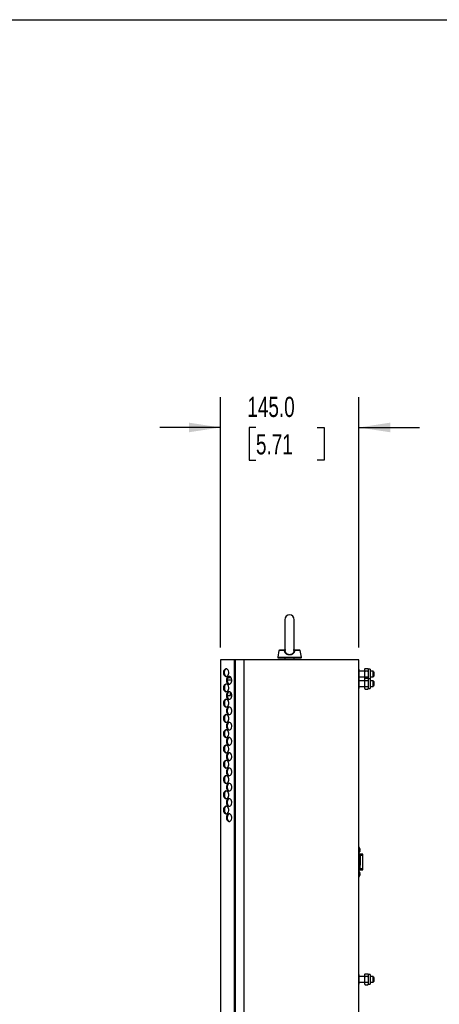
# Model space of a CAD drawing. Header units: millimetres. Extents: x 6 to 273, y 6 to 210.
# Tile 4 of 30: x 80 to 124, y 106 to 210. Entities that reach past the tile are written whole.
import ezdxf

# ---------------------------------------------------------------- set-up
doc = ezdxf.new("R2010")
doc.units = ezdxf.units.MM
doc.layers.add('DIMENSIONS', color=140, linetype='Continuous', lineweight=25)
doc.layers.add('TEXT', color=140, linetype='Continuous', lineweight=25)
doc.styles.add('SLDTEXTSTYLE0', font='TXT', dxfattribs={"width": 0.7})
doc.dimstyles.new('SLDDIMSTYLE2', dxfattribs={"dimtxt": 2.158008, "dimasz": 3.302, "dimexe": 0, "dimexo": 0.0625, "dimgap": 0.539502, "dimtad": 0, "dimtih": 1, "dimtoh": 1, "dimlfac": 10, "dimrnd": 1e-09, "dimzin": 4, "dimdsep": 46, "dimtxsty": 'SLDTEXTSTYLE0', "dimsah": 1, "dimcen": 0.09, "dimadec": 0, "dimazin": 1, "dimtfac": 1, "dimtmove": 0, "dimatfit": 0, "dimfxl": 0, "dimfrac": 2, "dimtolj": 1, "dimtzin": 12, "dimarcsym": 0})

# ---------------------------------------------------------------- blocks, each defined once
blk = doc.blocks.new('_D_18')
at = {"layer": 'DIMENSIONS'}
for p, q in [((100.85, 143.74), (100.85, 169.99)), ((115.35, 143.74), (115.35, 169.99)), ((100.85, 166.81), (94.5, 166.81)), ((104.58, 166.81), (103.86, 166.81)), ((103.86, 166.81), (103.86, 163.38)), ((110.99, 166.81), (111.72, 166.81)), ((111.72, 166.81), (111.72, 163.38)), ((115.35, 166.81), (121.7, 166.81)), ((103.86, 163.38), (104.58, 163.38)), ((111.72, 163.38), (110.99, 163.38))]:
    blk.add_line(p, q, dxfattribs=at)
for points in [[(100.85, 166.81), (97.55, 167.32), (97.55, 166.31)], [(115.35, 166.81), (118.65, 166.31), (118.65, 167.32)]]:
    blk.add_solid(points, dxfattribs=at)
at = {"layer": 'DIMENSIONS', "char_height": 2.117, "attachment_point": 1, "style": 'SLDTEXTSTYLE0'}
for s, insert in [('145.0', (103.68, 170.03)), ('5.71', (104.58, 166.11))]:
    blk.add_mtext(s, dxfattribs=dict(at, insert=insert))

msp = doc.modelspace()

# ---------------------------------------------------------------- linework, layer by layer
for p, q in [((107.6009, 146.6663), (107.6009, 143.4804)), ((108.6009, 143.4803), (108.6009, 146.6663)), ((107.5615, 143.4634), (107.5562, 143.4663)), ((107.5562, 143.4663), (107.5711, 143.4663)), ((108.6306, 143.4663), (108.6456, 143.4663)), ((108.6456, 143.4663), (108.6403, 143.4634)), ((109.1679, 143.4663), (108.6456, 143.4663)), ((100.8509, 142.4663), (100.8509, 44.4663)), ((100.9036, 142.4663), (100.8509, 142.4663)), ((100.9036, 44.4663), (100.9036, 142.4663)), ((102.2982, 142.4663), (100.9036, 142.4663)), ((102.2982, 142.4663), (102.2982, 44.4663)), ((102.4255, 142.4663), (102.2982, 142.4663)), ((103.3509, 142.4663), (102.4255, 142.4663)), ((102.4255, 44.4663), (102.4255, 142.4663)), ((103.3509, 44.4663), (103.3509, 142.4663)), ((115.3509, 142.4663), (103.3509, 142.4663)), ((106.9848, 143.4256), (106.8612, 142.7249)), ((106.8612, 142.7249), (109.3405, 142.7249)), ((106.9105, 142.6663), (108.0893, 142.6663)), ((107.6009, 142.6663), (107.6009, 142.4663)), ((108.0893, 142.6663), (108.1013, 142.6663)), ((108.1013, 142.6663), (109.2913, 142.6663)), ((108.6009, 142.4663), (108.6009, 142.6663)), ((109.2171, 143.4249), (108.6251, 143.4249)), ((109.3405, 142.7249), (109.2171, 143.4249)), ((115.3509, 44.4663), (115.3509, 142.4663)), ((115.4109, 141.4763), (115.3509, 141.4763)), ((115.4109, 140.9763), (115.4109, 141.4763)), ((116.0057, 141.5436), (115.9509, 141.4113)), ((115.9509, 141.4113), (115.9509, 140.5213)), ((116.0057, 141.5436), (116.3189, 141.5436)), ((116.3509, 141.4663), (116.3189, 141.5436)), ((116.5509, 141.4663), (116.3509, 141.4663)), ((116.3509, 141.4663), (116.3509, 141.3993)), ((116.3509, 141.3993), (116.3509, 140.9663)), ((116.5509, 141.4663), (116.5509, 140.4663)), ((101.5622, 140.3663), (102.0528, 140.3663)), ((101.9929, 140.5663), (101.6221, 140.5663)), ((115.4109, 140.9763), (115.3509, 140.9763)), ((115.4109, 140.4763), (115.3509, 140.4763)), ((115.9509, 141.2663), (115.4109, 141.2663)), ((115.4109, 140.4663), (115.4109, 140.9763)), ((115.4109, 140.6663), (115.9509, 140.6663)), ((115.4109, 139.4563), (115.4109, 140.4763)), ((116.0057, 140.5436), (115.9509, 140.4113)), ((115.9509, 140.5213), (115.9737, 140.4663)), ((115.9509, 140.4113), (115.9509, 139.5213)), ((116.3189, 141.2549), (116.0057, 141.2549)), ((116.0057, 140.6776), (116.3189, 140.6776)), ((116.0057, 140.5436), (116.3189, 140.5436)), ((116.3509, 140.4663), (116.3189, 140.5436)), ((116.3509, 140.5332), (116.3412, 140.4896)), ((116.3509, 140.9663), (116.3509, 140.5332)), ((116.3509, 140.5332), (116.3509, 140.4663)), ((116.5509, 140.4663), (116.3509, 140.4663)), ((116.3509, 140.4663), (116.3509, 140.3993)), ((116.3509, 140.3993), (116.3509, 139.9663)), ((116.7909, 141.2663), (116.5509, 141.2663)), ((116.5509, 140.6663), (116.7909, 140.6663)), ((116.5509, 140.4663), (116.5509, 139.4663)), ((116.7909, 141.2663), (116.7909, 141.2621)), ((116.8509, 141.2621), (116.7909, 141.2621)), ((116.7909, 140.6705), (116.7909, 140.6663)), ((116.7909, 140.6705), (116.8509, 140.6705)), ((101.3009, 139.7609), (101.3009, 139.2716)), ((115.3509, 139.4563), (115.4109, 139.4563)), ((115.9509, 140.2663), (115.4109, 140.2663)), ((115.4109, 139.6663), (115.9509, 139.6663)), ((115.9509, 139.5213), (116.0057, 139.3889)), ((116.3189, 140.2549), (116.0057, 140.2549)), ((116.0057, 139.6776), (116.3189, 139.6776)), ((116.0057, 139.3889), (116.3189, 139.3889)), ((116.3189, 139.3889), (116.3509, 139.4663)), ((116.3509, 139.9663), (116.3509, 139.5332)), ((116.3509, 139.5332), (116.3509, 139.4663)), ((116.3509, 139.4663), (116.5509, 139.4663)), ((116.7909, 140.2663), (116.5509, 140.2663)), ((116.5509, 139.6663), (116.7909, 139.6663)), ((116.7909, 140.2663), (116.7909, 140.2621)), ((116.8509, 140.2621), (116.7909, 140.2621)), ((116.7909, 139.6705), (116.7909, 139.6663)), ((116.7909, 139.6705), (116.8509, 139.6705)), ((101.56, 138.7163), (101.9009, 138.7163)), ((101.9009, 138.9163), (101.9009, 139.0724)), ((101.9009, 138.7163), (101.9009, 138.9163)), ((101.3009, 138.1609), (101.3009, 137.6716)), ((101.3009, 136.5609), (101.3009, 136.0716)), ((101.3009, 134.9609), (101.3009, 134.4716)), ((101.3009, 133.3609), (101.3009, 132.8716)), ((101.3009, 131.7609), (101.3009, 131.2716)), ((101.3009, 130.1609), (101.3009, 129.6716)), ((101.3009, 128.5609), (101.3009, 128.0716)), ((101.3009, 126.9609), (101.3009, 126.4716)), ((115.4109, 122.8168), (115.3509, 122.8168)), ((115.4109, 122.2168), (115.4109, 122.8168)), ((115.7709, 122.0838), (115.3509, 122.0838)), ((115.3709, 122.0613), (115.3509, 122.0613)), ((115.3709, 122.1863), (115.3709, 122.2663)), ((115.3709, 122.2168), (115.4109, 122.2168)), ((115.3709, 122.0613), (115.3709, 120.9313)), ((115.4909, 122.0613), (115.3709, 122.0613)), ((115.4694, 122.6718), (115.4706, 122.6718)), ((115.4694, 122.5538), (115.4886, 122.5538)), ((115.4886, 122.4798), (115.4694, 122.4798)), ((115.4706, 122.3618), (115.4694, 122.3618)), ((115.4909, 122.0613), (115.4909, 120.9313)), ((115.4909, 121.9838), (115.7709, 121.9838)), ((115.7709, 121.9838), (115.7709, 122.0838)), ((115.7709, 120.5498), (115.7709, 121.9838)), ((115.4909, 120.9313), (115.3709, 120.9313)), ((115.4909, 120.4713), (115.4909, 120.9313)), ((115.3509, 120.4713), (115.4909, 120.4713)), ((115.3509, 120.4498), (115.7709, 120.4498)), ((115.3509, 119.7168), (115.4109, 119.7168)), ((115.3709, 120.2663), (115.3709, 120.3463)), ((115.4109, 120.3168), (115.3709, 120.3168)), ((115.4109, 119.7168), (115.4109, 120.3168)), ((115.4694, 120.1718), (115.4706, 120.1718)), ((115.4694, 120.0538), (115.4886, 120.0538)), ((115.4886, 119.9798), (115.4694, 119.9798)), ((115.4706, 119.8618), (115.4694, 119.8618)), ((115.7709, 120.5498), (115.4909, 120.5498)), ((115.7709, 120.4498), (115.7709, 120.5498)), ((115.4109, 109.4763), (115.3509, 109.4763)), ((115.4109, 108.4563), (115.4109, 109.4763)), ((116.0057, 109.5436), (115.9509, 109.4113)), ((115.9509, 109.4113), (115.9509, 108.5213)), ((116.0057, 109.5436), (116.3189, 109.5436)), ((116.3509, 109.4663), (116.3189, 109.5436)), ((116.5509, 109.4663), (116.3509, 109.4663)), ((116.3509, 109.4663), (116.3509, 109.3993)), ((116.3509, 109.3993), (116.3509, 108.9663)), ((116.5509, 109.4663), (116.5509, 108.4663)), ((115.3509, 108.4563), (115.4109, 108.4563)), ((115.9509, 109.2663), (115.4109, 109.2663)), ((115.4109, 108.6663), (115.9509, 108.6663)), ((115.9509, 108.5213), (116.0057, 108.3889)), ((116.3189, 109.2549), (116.0057, 109.2549)), ((116.0057, 108.6776), (116.3189, 108.6776)), ((116.0057, 108.3889), (116.3189, 108.3889)), ((116.3189, 108.3889), (116.3509, 108.4663)), ((116.3509, 108.9663), (116.3509, 108.5332)), ((116.3509, 108.5332), (116.3509, 108.4663)), ((116.3509, 108.4663), (116.5509, 108.4663)), ((116.7909, 109.2663), (116.5509, 109.2663)), ((116.5509, 108.6663), (116.7909, 108.6663)), ((116.7909, 109.2663), (116.7909, 109.2621)), ((116.8509, 109.2621), (116.7909, 109.2621)), ((116.7909, 108.6705), (116.7909, 108.6663)), ((116.7909, 108.6705), (116.8509, 108.6705))]:
    msp.add_line(p, q)
at = {"flags": 128}
for points in [[(101.1711, 141.1163), (101.1837, 140.9984), (101.2202, 140.8909), (101.2776, 140.8035), (101.3506, 140.7439), (101.4328, 140.7174), (101.5169, 140.7263), (101.5954, 140.7698), (101.6613, 140.8442), (101.7088, 140.9427), (101.7336, 141.0566), (101.7336, 141.1759), (101.7088, 141.2898), (101.6613, 141.3883), (101.5954, 141.4627), (101.5169, 141.5062), (101.4328, 141.5151), (101.3506, 141.4886), (101.2776, 141.429), (101.2202, 141.3416), (101.1837, 141.2342), (101.1711, 141.1163)], [(101.4893, 141.5131), (101.4617, 141.5062), (101.3832, 141.4627), (101.3173, 141.3883), (101.2698, 141.2898), (101.245, 141.1759), (101.245, 141.0566), (101.2698, 140.9427), (101.3173, 140.8442), (101.3832, 140.7698), (101.4617, 140.7263), (101.4893, 140.7194)], [(101.4893, 140.3163), (101.5019, 140.1984), (101.5384, 140.0909), (101.5958, 140.0035), (101.6688, 139.9439), (101.751, 139.9174), (101.8351, 139.9263), (101.9136, 139.9698), (101.9795, 140.0442), (102.027, 140.1427), (102.0518, 140.2566), (102.0518, 140.3759), (102.027, 140.4898), (101.9795, 140.5883), (101.9136, 140.6627), (101.8351, 140.7062), (101.751, 140.7151), (101.6688, 140.6886), (101.5958, 140.629), (101.5384, 140.5416), (101.5019, 140.4342), (101.4893, 140.3163)], [(101.8075, 140.7131), (101.7799, 140.7062), (101.7014, 140.6627), (101.6355, 140.5883), (101.588, 140.4898), (101.5632, 140.3759), (101.5632, 140.2566), (101.588, 140.1427), (101.6355, 140.0442), (101.7014, 139.9698), (101.7799, 139.9263), (101.8075, 139.9194)], [(116.8509, 140.6705), (116.8509, 140.7057), (116.8509, 140.7726), (116.8509, 140.8632), (116.8509, 140.9663), (116.8509, 141.0694), (116.8509, 141.1599), (116.8509, 141.2269), (116.8509, 141.2621)], [(116.9509, 140.7726), (116.9509, 140.7992), (116.9509, 140.8438), (116.9509, 140.9015), (116.9509, 140.9663), (116.9509, 141.031), (116.9509, 141.0887), (116.9509, 141.1333), (116.9509, 141.1599)], [(101.1711, 139.5163), (101.1837, 139.3984), (101.2202, 139.2909), (101.2776, 139.2035), (101.3506, 139.1439), (101.4328, 139.1174), (101.5169, 139.1263), (101.5954, 139.1698), (101.6613, 139.2442), (101.7088, 139.3427), (101.7336, 139.4566), (101.7336, 139.5759), (101.7088, 139.6898), (101.6613, 139.7883), (101.5954, 139.8627), (101.5169, 139.9062), (101.4328, 139.9151), (101.3506, 139.8886), (101.2776, 139.829), (101.2202, 139.7416), (101.1837, 139.6342), (101.1711, 139.5163)], [(101.4893, 139.9131), (101.4617, 139.9062), (101.3832, 139.8627), (101.3173, 139.7883), (101.2698, 139.6898), (101.245, 139.5759), (101.245, 139.4566), (101.2698, 139.3427), (101.3173, 139.2442), (101.3832, 139.1698), (101.4617, 139.1263), (101.4893, 139.1194)], [(116.8509, 139.6705), (116.8509, 139.7057), (116.8509, 139.7726), (116.8509, 139.8632), (116.8509, 139.9663), (116.8509, 140.0694), (116.8509, 140.1599), (116.8509, 140.2269), (116.8509, 140.2621)], [(116.9509, 139.7726), (116.9509, 139.7992), (116.9509, 139.8438), (116.9509, 139.9015), (116.9509, 139.9663), (116.9509, 140.031), (116.9509, 140.0887), (116.9509, 140.1333), (116.9509, 140.1599)], [(101.1711, 137.9163), (101.1837, 137.7984), (101.2202, 137.6909), (101.2776, 137.6035), (101.3506, 137.5439), (101.4328, 137.5174), (101.5169, 137.5263), (101.5954, 137.5698), (101.6613, 137.6442), (101.7088, 137.7427), (101.7336, 137.8566), (101.7336, 137.9759), (101.7088, 138.0898), (101.6613, 138.1883), (101.5954, 138.2627), (101.5169, 138.3062), (101.4328, 138.3151), (101.3506, 138.2886), (101.2776, 138.229), (101.2202, 138.1416), (101.1837, 138.0342), (101.1711, 137.9163)], [(101.4893, 138.3131), (101.4617, 138.3062), (101.3832, 138.2627), (101.3173, 138.1883), (101.2698, 138.0898), (101.245, 137.9759), (101.245, 137.8566), (101.2698, 137.7427), (101.3173, 137.6442), (101.3832, 137.5698), (101.4617, 137.5263), (101.4893, 137.5194)], [(101.4893, 138.7163), (101.5019, 138.5984), (101.5384, 138.4909), (101.5958, 138.4035), (101.6688, 138.3439), (101.751, 138.3174), (101.8351, 138.3263), (101.9136, 138.3698), (101.9795, 138.4442), (102.027, 138.5427), (102.0518, 138.6566), (102.0518, 138.7759), (102.027, 138.8898), (101.9795, 138.9883), (101.9136, 139.0627), (101.8351, 139.1062), (101.751, 139.1151), (101.6688, 139.0886), (101.5958, 139.029), (101.5384, 138.9416), (101.5019, 138.8342), (101.4893, 138.7163)], [(101.8075, 139.1131), (101.7799, 139.1062), (101.7014, 139.0627), (101.6355, 138.9883), (101.588, 138.8898), (101.5632, 138.7759), (101.5632, 138.6566), (101.588, 138.5427), (101.6355, 138.4442), (101.7014, 138.3698), (101.7799, 138.3263), (101.8075, 138.3194)], [(101.4893, 137.1163), (101.5019, 136.9984), (101.5384, 136.8909), (101.5958, 136.8035), (101.6688, 136.7439), (101.751, 136.7174), (101.8351, 136.7263), (101.9136, 136.7698), (101.9795, 136.8442), (102.027, 136.9427), (102.0518, 137.0566), (102.0518, 137.1759), (102.027, 137.2898), (101.9795, 137.3883), (101.9136, 137.4627), (101.8351, 137.5062), (101.751, 137.5151), (101.6688, 137.4886), (101.5958, 137.429), (101.5384, 137.3416), (101.5019, 137.2342), (101.4893, 137.1163)], [(101.8075, 137.5131), (101.7799, 137.5062), (101.7014, 137.4627), (101.6355, 137.3883), (101.588, 137.2898), (101.5632, 137.1759), (101.5632, 137.0566), (101.588, 136.9427), (101.6355, 136.8442), (101.7014, 136.7698), (101.7799, 136.7263), (101.8075, 136.7194)], [(101.1711, 136.3163), (101.1837, 136.1984), (101.2202, 136.0909), (101.2776, 136.0035), (101.3506, 135.9439), (101.4328, 135.9174), (101.5169, 135.9263), (101.5954, 135.9698), (101.6613, 136.0442), (101.7088, 136.1427), (101.7336, 136.2566), (101.7336, 136.3759), (101.7088, 136.4898), (101.6613, 136.5883), (101.5954, 136.6627), (101.5169, 136.7062), (101.4328, 136.7151), (101.3506, 136.6886), (101.2776, 136.629), (101.2202, 136.5416), (101.1837, 136.4342), (101.1711, 136.3163)], [(101.4893, 136.7131), (101.4617, 136.7062), (101.3832, 136.6627), (101.3173, 136.5883), (101.2698, 136.4898), (101.245, 136.3759), (101.245, 136.2566), (101.2698, 136.1427), (101.3173, 136.0442), (101.3832, 135.9698), (101.4617, 135.9263), (101.4893, 135.9194)], [(101.4893, 135.5163), (101.5019, 135.3984), (101.5384, 135.2909), (101.5958, 135.2035), (101.6688, 135.1439), (101.751, 135.1174), (101.8351, 135.1263), (101.9136, 135.1698), (101.9795, 135.2442), (102.027, 135.3427), (102.0518, 135.4566), (102.0518, 135.5759), (102.027, 135.6898), (101.9795, 135.7883), (101.9136, 135.8627), (101.8351, 135.9062), (101.751, 135.9151), (101.6688, 135.8886), (101.5958, 135.829), (101.5384, 135.7416), (101.5019, 135.6342), (101.4893, 135.5163)], [(101.8075, 135.9131), (101.7799, 135.9062), (101.7014, 135.8627), (101.6355, 135.7883), (101.588, 135.6898), (101.5632, 135.5759), (101.5632, 135.4566), (101.588, 135.3427), (101.6355, 135.2442), (101.7014, 135.1698), (101.7799, 135.1263), (101.8075, 135.1194)], [(101.1711, 134.7163), (101.1837, 134.5984), (101.2202, 134.4909), (101.2776, 134.4035), (101.3506, 134.3439), (101.4328, 134.3174), (101.5169, 134.3263), (101.5954, 134.3698), (101.6613, 134.4442), (101.7088, 134.5427), (101.7336, 134.6566), (101.7336, 134.7759), (101.7088, 134.8898), (101.6613, 134.9883), (101.5954, 135.0627), (101.5169, 135.1062), (101.4328, 135.1151), (101.3506, 135.0886), (101.2776, 135.029), (101.2202, 134.9416), (101.1837, 134.8342), (101.1711, 134.7163)], [(101.4893, 135.1131), (101.4617, 135.1062), (101.3832, 135.0627), (101.3173, 134.9883), (101.2698, 134.8898), (101.245, 134.7759), (101.245, 134.6566), (101.2698, 134.5427), (101.3173, 134.4442), (101.3832, 134.3698), (101.4617, 134.3263), (101.4893, 134.3194)], [(101.4893, 133.9163), (101.5019, 133.7984), (101.5384, 133.6909), (101.5958, 133.6035), (101.6688, 133.5439), (101.751, 133.5174), (101.8351, 133.5263), (101.9136, 133.5698), (101.9795, 133.6442), (102.027, 133.7427), (102.0518, 133.8566), (102.0518, 133.9759), (102.027, 134.0898), (101.9795, 134.1883), (101.9136, 134.2627), (101.8351, 134.3062), (101.751, 134.3151), (101.6688, 134.2886), (101.5958, 134.229), (101.5384, 134.1416), (101.5019, 134.0342), (101.4893, 133.9163)], [(101.8075, 134.3131), (101.7799, 134.3062), (101.7014, 134.2627), (101.6355, 134.1883), (101.588, 134.0898), (101.5632, 133.9759), (101.5632, 133.8566), (101.588, 133.7427), (101.6355, 133.6442), (101.7014, 133.5698), (101.7799, 133.5263), (101.8075, 133.5194)], [(101.1711, 133.1163), (101.1837, 132.9984), (101.2202, 132.8909), (101.2776, 132.8035), (101.3506, 132.7439), (101.4328, 132.7174), (101.5169, 132.7263), (101.5954, 132.7698), (101.6613, 132.8442), (101.7088, 132.9427), (101.7336, 133.0566), (101.7336, 133.1759), (101.7088, 133.2898), (101.6613, 133.3883), (101.5954, 133.4627), (101.5169, 133.5062), (101.4328, 133.5151), (101.3506, 133.4886), (101.2776, 133.429), (101.2202, 133.3416), (101.1837, 133.2342), (101.1711, 133.1163)], [(101.4893, 133.5131), (101.4617, 133.5062), (101.3832, 133.4627), (101.3173, 133.3883), (101.2698, 133.2898), (101.245, 133.1759), (101.245, 133.0566), (101.2698, 132.9427), (101.3173, 132.8442), (101.3832, 132.7698), (101.4617, 132.7263), (101.4893, 132.7194)], [(101.4893, 132.3163), (101.5019, 132.1984), (101.5384, 132.0909), (101.5958, 132.0035), (101.6688, 131.9439), (101.751, 131.9174), (101.8351, 131.9263), (101.9136, 131.9698), (101.9795, 132.0442), (102.027, 132.1427), (102.0518, 132.2566), (102.0518, 132.3759), (102.027, 132.4898), (101.9795, 132.5883), (101.9136, 132.6627), (101.8351, 132.7062), (101.751, 132.7151), (101.6688, 132.6886), (101.5958, 132.629), (101.5384, 132.5416), (101.5019, 132.4342), (101.4893, 132.3163)], [(101.8075, 132.7131), (101.7799, 132.7062), (101.7014, 132.6627), (101.6355, 132.5883), (101.588, 132.4898), (101.5632, 132.3759), (101.5632, 132.2566), (101.588, 132.1427), (101.6355, 132.0442), (101.7014, 131.9698), (101.7799, 131.9263), (101.8075, 131.9194)], [(101.1711, 131.5163), (101.1837, 131.3984), (101.2202, 131.2909), (101.2776, 131.2035), (101.3506, 131.1439), (101.4328, 131.1174), (101.5169, 131.1263), (101.5954, 131.1698), (101.6613, 131.2442), (101.7088, 131.3427), (101.7336, 131.4566), (101.7336, 131.5759), (101.7088, 131.6898), (101.6613, 131.7883), (101.5954, 131.8627), (101.5169, 131.9062), (101.4328, 131.9151), (101.3506, 131.8886), (101.2776, 131.829), (101.2202, 131.7416), (101.1837, 131.6342), (101.1711, 131.5163)], [(101.4893, 131.9131), (101.4617, 131.9062), (101.3832, 131.8627), (101.3173, 131.7883), (101.2698, 131.6898), (101.245, 131.5759), (101.245, 131.4566), (101.2698, 131.3427), (101.3173, 131.2442), (101.3832, 131.1698), (101.4617, 131.1263), (101.4893, 131.1194)], [(101.4893, 130.7163), (101.5019, 130.5984), (101.5384, 130.4909), (101.5958, 130.4035), (101.6688, 130.3439), (101.751, 130.3174), (101.8351, 130.3263), (101.9136, 130.3698), (101.9795, 130.4442), (102.027, 130.5427), (102.0518, 130.6566), (102.0518, 130.7759), (102.027, 130.8898), (101.9795, 130.9883), (101.9136, 131.0627), (101.8351, 131.1062), (101.751, 131.1151), (101.6688, 131.0886), (101.5958, 131.029), (101.5384, 130.9416), (101.5019, 130.8342), (101.4893, 130.7163)], [(101.8075, 131.1131), (101.7799, 131.1062), (101.7014, 131.0627), (101.6355, 130.9883), (101.588, 130.8898), (101.5632, 130.7759), (101.5632, 130.6566), (101.588, 130.5427), (101.6355, 130.4442), (101.7014, 130.3698), (101.7799, 130.3263), (101.8075, 130.3194)], [(101.1711, 129.9163), (101.1837, 129.7984), (101.2202, 129.6909), (101.2776, 129.6035), (101.3506, 129.5439), (101.4328, 129.5174), (101.5169, 129.5263), (101.5954, 129.5698), (101.6613, 129.6442), (101.7088, 129.7427), (101.7336, 129.8566), (101.7336, 129.9759), (101.7088, 130.0898), (101.6613, 130.1883), (101.5954, 130.2627), (101.5169, 130.3062), (101.4328, 130.3151), (101.3506, 130.2886), (101.2776, 130.229), (101.2202, 130.1416), (101.1837, 130.0342), (101.1711, 129.9163)], [(101.4893, 130.3131), (101.4617, 130.3062), (101.3832, 130.2627), (101.3173, 130.1883), (101.2698, 130.0898), (101.245, 129.9759), (101.245, 129.8566), (101.2698, 129.7427), (101.3173, 129.6442), (101.3832, 129.5698), (101.4617, 129.5263), (101.4893, 129.5194)], [(101.4893, 129.1163), (101.5019, 128.9984), (101.5384, 128.8909), (101.5958, 128.8035), (101.6688, 128.7439), (101.751, 128.7174), (101.8351, 128.7263), (101.9136, 128.7698), (101.9795, 128.8442), (102.027, 128.9427), (102.0518, 129.0566), (102.0518, 129.1759), (102.027, 129.2898), (101.9795, 129.3883), (101.9136, 129.4627), (101.8351, 129.5062), (101.751, 129.5151), (101.6688, 129.4886), (101.5958, 129.429), (101.5384, 129.3416), (101.5019, 129.2342), (101.4893, 129.1163)], [(101.8075, 129.5131), (101.7799, 129.5062), (101.7014, 129.4627), (101.6355, 129.3883), (101.588, 129.2898), (101.5632, 129.1759), (101.5632, 129.0566), (101.588, 128.9427), (101.6355, 128.8442), (101.7014, 128.7698), (101.7799, 128.7263), (101.8075, 128.7194)], [(101.1711, 128.3163), (101.1837, 128.1984), (101.2202, 128.0909), (101.2776, 128.0035), (101.3506, 127.9439), (101.4328, 127.9174), (101.5169, 127.9263), (101.5954, 127.9698), (101.6613, 128.0442), (101.7088, 128.1427), (101.7336, 128.2566), (101.7336, 128.3759), (101.7088, 128.4898), (101.6613, 128.5883), (101.5954, 128.6627), (101.5169, 128.7062), (101.4328, 128.7151), (101.3506, 128.6886), (101.2776, 128.629), (101.2202, 128.5416), (101.1837, 128.4342), (101.1711, 128.3163)], [(101.4893, 128.7131), (101.4617, 128.7062), (101.3832, 128.6627), (101.3173, 128.5883), (101.2698, 128.4898), (101.245, 128.3759), (101.245, 128.2566), (101.2698, 128.1427), (101.3173, 128.0442), (101.3832, 127.9698), (101.4617, 127.9263), (101.4893, 127.9194)], [(101.1711, 126.7163), (101.1837, 126.5984), (101.2202, 126.4909), (101.2776, 126.4035), (101.3506, 126.3439), (101.4328, 126.3174), (101.5169, 126.3263), (101.5954, 126.3698), (101.6613, 126.4442), (101.7088, 126.5427), (101.7336, 126.6566), (101.7336, 126.7759), (101.7088, 126.8898), (101.6613, 126.9883), (101.5954, 127.0627), (101.5169, 127.1062), (101.4328, 127.1151), (101.3506, 127.0886), (101.2776, 127.029), (101.2202, 126.9416), (101.1837, 126.8342), (101.1711, 126.7163)], [(101.4893, 127.1131), (101.4617, 127.1062), (101.3832, 127.0627), (101.3173, 126.9883), (101.2698, 126.8898), (101.245, 126.7759), (101.245, 126.6566), (101.2698, 126.5427), (101.3173, 126.4442), (101.3832, 126.3698), (101.4617, 126.3263), (101.4893, 126.3194)], [(101.4893, 127.5163), (101.5019, 127.3984), (101.5384, 127.2909), (101.5958, 127.2035), (101.6688, 127.1439), (101.751, 127.1174), (101.8351, 127.1263), (101.9136, 127.1698), (101.9795, 127.2442), (102.027, 127.3427), (102.0518, 127.4566), (102.0518, 127.5759), (102.027, 127.6898), (101.9795, 127.7883), (101.9136, 127.8627), (101.8351, 127.9062), (101.751, 127.9151), (101.6688, 127.8886), (101.5958, 127.829), (101.5384, 127.7416), (101.5019, 127.6342), (101.4893, 127.5163)], [(101.8075, 127.9131), (101.7799, 127.9062), (101.7014, 127.8627), (101.6355, 127.7883), (101.588, 127.6898), (101.5632, 127.5759), (101.5632, 127.4566), (101.588, 127.3427), (101.6355, 127.2442), (101.7014, 127.1698), (101.7799, 127.1263), (101.8075, 127.1194)], [(101.4893, 125.9163), (101.5019, 125.7984), (101.5384, 125.6909), (101.5958, 125.6035), (101.6688, 125.5439), (101.751, 125.5174), (101.8351, 125.5263), (101.9136, 125.5698), (101.9795, 125.6442), (102.027, 125.7427), (102.0518, 125.8566), (102.0518, 125.9759), (102.027, 126.0898), (101.9795, 126.1883), (101.9136, 126.2627), (101.8351, 126.3062), (101.751, 126.3151), (101.6688, 126.2886), (101.5958, 126.229), (101.5384, 126.1416), (101.5019, 126.0342), (101.4893, 125.9163)], [(101.8075, 126.3131), (101.7799, 126.3062), (101.7014, 126.2627), (101.6355, 126.1883), (101.588, 126.0898), (101.5632, 125.9759), (101.5632, 125.8566), (101.588, 125.7427), (101.6355, 125.6442), (101.7014, 125.5698), (101.7799, 125.5263), (101.8075, 125.5194)], [(116.8509, 108.6705), (116.8509, 108.7057), (116.8509, 108.7726), (116.8509, 108.8632), (116.8509, 108.9663), (116.8509, 109.0694), (116.8509, 109.1599), (116.8509, 109.2269), (116.8509, 109.2621)], [(116.9509, 108.7726), (116.9509, 108.7992), (116.9509, 108.8438), (116.9509, 108.9015), (116.9509, 108.9663), (116.9509, 109.031), (116.9509, 109.0887), (116.9509, 109.1333), (116.9509, 109.1599)]]:
    msp.add_lwpolyline(points, dxfattribs=at)
for centre, radius, start, end in [((108.1009, 146.6663), 0.5, 0, 180), ((107.0339, 143.4163), 0.05, 90, 169.992917), ((109.1679, 143.4163), 0.05, 9.998745, 89.999159), ((106.9105, 142.7163), 0.05, 169.999989, 270.00006), ((109.2913, 142.7163), 0.05, 269.99994, 10.000011), ((114.8884, 122.5168), 0.6025, 14.907626, 29.862834), ((115.2509, 122.2663), 0.12, 360, 33.55731), ((115.2509, 122.1863), 0.12, 326.44269, 0), ((114.8884, 122.5168), 0.6025, 330.137166, 345.092374), ((114.8884, 122.5168), 0.6014, 3.527461, 14.936472), ((114.8884, 122.5168), 0.6014, 345.063528, 356.472539), ((115.2509, 120.3463), 0.12, 360, 33.55731), ((115.2509, 120.2663), 0.12, 326.44269, 0), ((114.8884, 120.0168), 0.6025, 14.907626, 29.862834), ((114.8884, 120.0168), 0.6025, 330.137166, 345.092374), ((114.8884, 120.0168), 0.6014, 3.527461, 14.936472), ((114.8884, 120.0168), 0.6014, 345.063528, 356.472539)]:
    msp.add_arc(centre, radius, start, end)
for points, knots in [([(107.5562, 143.4663), (107.5483, 143.4663), (107.5325, 143.4663), (107.5094, 143.4663), (107.4866, 143.4663), (107.4609, 143.4663), (107.4245, 143.4663), (107.3687, 143.4663), (107.3006, 143.4663), (107.2316, 143.4663), (107.1819, 143.4663), (107.1471, 143.4663), (107.1157, 143.4663), (107.0831, 143.4663), (107.0573, 143.4663), (107.0418, 143.4663), (107.0359, 143.4663), (107.0346, 143.4663), (107.0343, 143.4663)], [0, 0, 0, 0, 0.02571507, 0.0514297, 0.07714401, 0.10285809, 0.13989275, 0.20544499, 0.30822969, 0.41101324, 0.51386585, 0.56538442, 0.61670362, 0.71926267, 0.82229864, 0.89752069, 0.97618953, 1, 1, 1, 1]), ([(107.6057, 143.5105), (107.6051, 143.505), (107.6034, 143.4992), (107.5979, 143.4883), (107.5941, 143.4831), (107.5846, 143.4747), (107.5791, 143.4714), (107.5676, 143.4672), (107.5617, 143.4663), (107.5562, 143.4663)], [0, 0, 0, 0, 0.25, 0.25, 0.5, 0.5, 0.75, 0.75, 1, 1, 1, 1]), ([(107.5896, 143.4563), (107.5889, 143.4569), (107.5826, 143.462), (107.5712, 143.4628), (107.561, 143.4635)], [0, 0, 0, 0, 0.1093074, 1, 1, 1, 1]), ([(107.5768, 143.4249), (107.5752, 143.4306), (107.5716, 143.443), (107.5664, 143.4556), (107.5632, 143.4625), (107.5615, 143.4634), (107.5615, 143.4634)], [0, 0, 0, 0, 0.297718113, 0.657098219, 0.99339356, 1, 1, 1, 1]), ([(107.6011, 143.4831), (107.6011, 143.4776), (107.601, 143.4652), (107.6025, 143.4476), (107.6034, 143.4377)], [0, 0, 0, 0, 0.43680766, 1, 1, 1, 1]), ([(107.7068, 143.4857), (107.7083, 143.4855), (107.7128, 143.4848), (107.6485, 143.4947), (107.6199, 143.5052), (107.6057, 143.5105)], [0, 0, 0, 0, 0.20127762, 0.60245105, 1, 1, 1, 1]), ([(108.5961, 143.5105), (108.5818, 143.5052), (108.553, 143.4946), (108.4883, 143.4847), (108.4934, 143.4855), (108.495, 143.4857)], [0, 0, 0, 0, 0.39761718, 0.80544244, 1, 1, 1, 1]), ([(108.5961, 143.5105), (108.5967, 143.505), (108.5983, 143.4992), (108.6038, 143.4883), (108.6077, 143.4831), (108.6172, 143.4747), (108.6227, 143.4714), (108.6342, 143.4672), (108.6401, 143.4663), (108.6456, 143.4663)], [0, 0, 0, 0, 0.25, 0.25, 0.5, 0.5, 0.75, 0.75, 1, 1, 1, 1]), ([(108.5984, 143.4377), (108.5991, 143.4454), (108.6003, 143.4595), (108.601, 143.4762), (108.6008, 143.4839), (108.6008, 143.4873)], [0, 0, 0, 0, 0.40412488, 0.73612117, 1, 1, 1, 1]), ([(108.6408, 143.4635), (108.6306, 143.4628), (108.6192, 143.462), (108.6128, 143.4569), (108.6121, 143.4564)], [0, 0, 0, 0, 0.89006866, 1, 1, 1, 1]), ([(108.6403, 143.4634), (108.6403, 143.4634), (108.6386, 143.4625), (108.6354, 143.4556), (108.6302, 143.443), (108.6266, 143.4306), (108.6251, 143.4249)], [0, 0, 0, 0, 0.00694465, 0.34286536, 0.70237925, 1, 1, 1, 1]), ([(107.5768, 143.4249), (107.4879, 143.4249), (107.4055, 143.4249), (107.2595, 143.4249), (107.1959, 143.4249), (107.0922, 143.4249), (107.0522, 143.4249), (106.9984, 143.4249), (106.9847, 143.4249), (106.9847, 143.4249)], [0, 0, 0, 0, 0.25, 0.25, 0.5, 0.5, 0.75, 0.75, 1, 1, 1, 1]), ([(107.6034, 143.4377), (107.6031, 143.4355), (107.6002, 143.4331), (107.5905, 143.4285), (107.5838, 143.4265), (107.5768, 143.4249)], [0, 0, 0, 0, 0.5, 0.5, 1, 1, 1, 1]), ([(108.1009, 142.9737), (108.0935, 142.9738), (108.0787, 142.974), (108.0567, 142.9752), (108.0348, 142.9771), (108.0132, 142.9798), (107.9918, 142.9832), (107.9707, 142.9874), (107.9498, 142.9923), (107.9291, 142.998), (107.885, 143.0119), (107.8202, 143.0398), (107.7426, 143.0921), (107.6775, 143.1572), (107.6344, 143.2235), (107.6076, 143.2834), (107.5924, 143.3311), (107.5822, 143.3784), (107.5786, 143.4091), (107.5768, 143.4249)], [0, 0, 0, 0, 0.02788739, 0.05559114, 0.08314172, 0.11057024, 0.13790836, 0.1651882, 0.19244224, 0.21970316, 0.24700379, 0.37032141, 0.49207232, 0.6168671, 0.73965657, 0.80985922, 0.87976144, 0.93810538, 1, 1, 1, 1]), ([(107.6034, 143.4377), (107.6042, 143.4303), (107.6058, 143.4154), (107.6094, 143.3933), (107.6139, 143.3713), (107.6213, 143.3427), (107.633, 143.3078), (107.6509, 143.2684), (107.6731, 143.2308), (107.7074, 143.1844), (107.7597, 143.1333), (107.8199, 143.0942), (107.8738, 143.0685), (107.9208, 143.0508), (107.9673, 143.0386), (108.0081, 143.0312), (108.0394, 143.0272), (108.0704, 143.0248), (108.0909, 143.0246), (108.1009, 143.0244)], [0, 0, 0, 0, 0.0308648, 0.06194114, 0.0932486, 0.12480763, 0.18587559, 0.24936276, 0.30969641, 0.37397903, 0.49867446, 0.62362944, 0.67797669, 0.74894151, 0.83155896, 0.8743973, 0.91762486, 0.95949231, 1, 1, 1, 1]), ([(108.1009, 143.0244), (108.1081, 143.0245), (108.1239, 143.0246), (108.1493, 143.0261), (108.1783, 143.029), (108.2107, 143.034), (108.2463, 143.0416), (108.2873, 143.0532), (108.3279, 143.0685), (108.3693, 143.0882), (108.4059, 143.1098), (108.4549, 143.1454), (108.5058, 143.1959), (108.5441, 143.2545), (108.5657, 143.3008), (108.5781, 143.3346), (108.5875, 143.3688), (108.5945, 143.4031), (108.5971, 143.4263), (108.5984, 143.4377)], [0, 0, 0, 0, 0.02919652, 0.06345431, 0.10277311, 0.14715251, 0.19659198, 0.25109086, 0.32181247, 0.37640462, 0.4430604, 0.50149815, 0.63534363, 0.75064539, 0.80287023, 0.85383853, 0.90363065, 0.95232528, 1, 1, 1, 1]), ([(108.6251, 143.4249), (108.6243, 143.4175), (108.6228, 143.4025), (108.6195, 143.3805), (108.6154, 143.3588), (108.6105, 143.3375), (108.6046, 143.3165), (108.5979, 143.2959), (108.5903, 143.2757), (108.5818, 143.2559), (108.5621, 143.2154), (108.5246, 143.1576), (108.4594, 143.0923), (108.3816, 143.0398), (108.3113, 143.0096), (108.2557, 142.993), (108.2179, 142.9843), (108.1794, 142.9782), (108.1403, 142.9744), (108.1141, 142.9739), (108.1009, 142.9737)], [0, 0, 0, 0, 0.02919472, 0.05818119, 0.08700925, 0.1157303, 0.14439706, 0.17306324, 0.20178324, 0.23061179, 0.25960362, 0.3825173, 0.50734164, 0.6297723, 0.75351492, 0.80290138, 0.85205421, 0.90116282, 0.95041607, 1, 1, 1, 1]), ([(108.1009, 142.9737), (108.1009, 142.9828), (108.1009, 142.9932), (108.1009, 143.0116), (108.1009, 143.0194), (108.1009, 143.0244)], [0, 0, 0, 0, 0.5, 0.5, 1, 1, 1, 1]), ([(108.5984, 143.4377), (108.5987, 143.4357), (108.6012, 143.4333), (108.6106, 143.4287), (108.6175, 143.4266), (108.6251, 143.4249)], [0, 0, 0, 0, 0.5, 0.5, 1, 1, 1, 1]), ([(116.0057, 141.2549), (115.9859, 141.3027), (115.9737, 141.3507), (115.9736, 141.4229), (115.9765, 141.4471), (115.9876, 141.4954), (115.9958, 141.5196), (116.0057, 141.5436)], [0, 0, 0, 0, 0.5, 0.5, 0.75, 0.75, 1, 1, 1, 1]), ([(115.9808, 140.4834), (115.9786, 140.4907), (115.9649, 140.5381), (115.9784, 140.6039), (115.9994, 140.6606), (116.0057, 140.6776)], [0, 0, 0, 0, 0.11381263, 0.73417702, 1, 1, 1, 1]), ([(116.0057, 140.6776), (115.9859, 140.7732), (115.9737, 140.869), (115.9736, 141.0136), (115.9765, 141.0618), (115.9876, 141.1586), (115.9958, 141.207), (116.0057, 141.2549)], [0, 0, 0, 0, 0.5, 0.5, 0.75, 0.75, 1, 1, 1, 1]), ([(116.0057, 140.2549), (115.9859, 140.3027), (115.9737, 140.3507), (115.9736, 140.4229), (115.9765, 140.4471), (115.9876, 140.4954), (115.9958, 140.5196), (116.0057, 140.5436)], [0, 0, 0, 0, 0.5, 0.5, 0.75, 0.75, 1, 1, 1, 1]), ([(116.0057, 139.6776), (115.9859, 139.7732), (115.9737, 139.869), (115.9736, 140.0136), (115.9765, 140.0618), (115.9876, 140.1586), (115.9958, 140.207), (116.0057, 140.2549)], [0, 0, 0, 0, 0.5, 0.5, 0.75, 0.75, 1, 1, 1, 1]), ([(116.0057, 139.3889), (115.9859, 139.4367), (115.9737, 139.4846), (115.9736, 139.5569), (115.9765, 139.581), (115.9876, 139.6294), (115.9958, 139.6536), (116.0057, 139.6776)], [0, 0, 0, 0, 0.5, 0.5, 0.75, 0.75, 1, 1, 1, 1]), ([(115.4706, 122.5168), (115.4706, 122.5229), (115.4705, 122.5353), (115.4698, 122.5476), (115.4694, 122.5538)], [0, 0, 0, 0, 0.49989547, 1, 1, 1, 1]), ([(115.4694, 122.4798), (115.4698, 122.4859), (115.4705, 122.4982), (115.4706, 122.5106), (115.4706, 122.5168)], [0, 0, 0, 0, 0.50010453, 1, 1, 1, 1]), ([(115.4706, 120.0168), (115.4706, 120.0229), (115.4705, 120.0353), (115.4698, 120.0476), (115.4694, 120.0538)], [0, 0, 0, 0, 0.49989547, 1, 1, 1, 1]), ([(115.4694, 119.9798), (115.4698, 119.9859), (115.4705, 119.9982), (115.4706, 120.0106), (115.4706, 120.0168)], [0, 0, 0, 0, 0.50010453, 1, 1, 1, 1]), ([(116.0057, 109.2549), (115.9859, 109.3027), (115.9737, 109.3507), (115.9736, 109.4229), (115.9765, 109.4471), (115.9876, 109.4954), (115.9958, 109.5196), (116.0057, 109.5436)], [0, 0, 0, 0, 0.5, 0.5, 0.75, 0.75, 1, 1, 1, 1]), ([(116.0057, 108.6776), (115.9859, 108.7732), (115.9737, 108.869), (115.9736, 109.0136), (115.9765, 109.0618), (115.9876, 109.1586), (115.9958, 109.207), (116.0057, 109.2549)], [0, 0, 0, 0, 0.5, 0.5, 0.75, 0.75, 1, 1, 1, 1]), ([(116.0057, 108.3889), (115.9859, 108.4367), (115.9737, 108.4846), (115.9736, 108.5569), (115.9765, 108.581), (115.9876, 108.6294), (115.9958, 108.6536), (116.0057, 108.6776)], [0, 0, 0, 0, 0.5, 0.5, 0.75, 0.75, 1, 1, 1, 1])]:
    msp.add_open_spline(points, degree=3, knots=knots)
for points in [[(116.3189, 141.5436), (116.3386, 141.496), (116.3509, 141.448), (116.3509, 141.3993)], [(116.3509, 141.3993), (116.3509, 141.3506), (116.3386, 141.3025), (116.3189, 141.2549)], [(116.3189, 141.2549), (116.3386, 141.1597), (116.3509, 141.0637), (116.3509, 140.9663)], [(116.3509, 140.9663), (116.3509, 140.8688), (116.3386, 140.7728), (116.3189, 140.6776)], [(116.3189, 140.6776), (116.3386, 140.63), (116.3509, 140.5819), (116.3509, 140.5332)], [(116.3189, 140.5436), (116.3386, 140.496), (116.3509, 140.448), (116.3509, 140.3993)], [(116.3509, 140.3993), (116.3509, 140.3506), (116.3386, 140.3025), (116.3189, 140.2549)], [(116.9509, 141.1599), (116.9177, 141.1941), (116.8843, 141.2281), (116.8509, 141.2621)], [(116.8509, 140.6705), (116.8843, 140.7044), (116.9177, 140.7384), (116.9509, 140.7726)], [(116.3189, 140.2549), (116.3386, 140.1597), (116.3509, 140.0637), (116.3509, 139.9663)], [(116.3509, 139.9663), (116.3509, 139.8688), (116.3386, 139.7728), (116.3189, 139.6776)], [(116.3189, 139.6776), (116.3386, 139.63), (116.3509, 139.5819), (116.3509, 139.5332)], [(116.3509, 139.5332), (116.3509, 139.4845), (116.3386, 139.4365), (116.3189, 139.3889)], [(116.9509, 140.1599), (116.9177, 140.1941), (116.8843, 140.2281), (116.8509, 140.2621)], [(116.8509, 139.6705), (116.8843, 139.7044), (116.9177, 139.7384), (116.9509, 139.7726)], [(116.3189, 109.5436), (116.3386, 109.496), (116.3509, 109.448), (116.3509, 109.3993)], [(116.3509, 109.3993), (116.3509, 109.3506), (116.3386, 109.3025), (116.3189, 109.2549)], [(116.3189, 109.2549), (116.3386, 109.1597), (116.3509, 109.0637), (116.3509, 108.9663)], [(116.3509, 108.9663), (116.3509, 108.8688), (116.3386, 108.7728), (116.3189, 108.6776)], [(116.3189, 108.6776), (116.3386, 108.63), (116.3509, 108.5819), (116.3509, 108.5332)], [(116.3509, 108.5332), (116.3509, 108.4845), (116.3386, 108.4365), (116.3189, 108.3889)], [(116.9509, 109.1599), (116.9177, 109.1941), (116.8843, 109.2281), (116.8509, 109.2621)], [(116.8509, 108.6705), (116.8843, 108.7044), (116.9177, 108.7384), (116.9509, 108.7726)]]:
    msp.add_open_spline(points, degree=3)
at = {"layer": 'TEXT'}
msp.add_line((6.35, 209.55), (273.05, 209.55), dxfattribs=at)

# ---------------------------------------------------------------- dimensions: what is measured, and where the dimension line sits
at = {"layer": 'DIMENSIONS'}
dim = msp.add_linear_dim(base=(115.3509, 166.8139), p1=(100.8509, 142.4663), p2=(115.3509, 142.4663), angle=0, dimstyle='SLDDIMSTYLE2', dxfattribs=at)
dim.commit()
dim.dimension.update_dxf_attribs({"geometry": '_D_18', "text_midpoint": (107.7884, 166.8139), "dimtype": 160})

doc.saveas('drawing.dxf')
